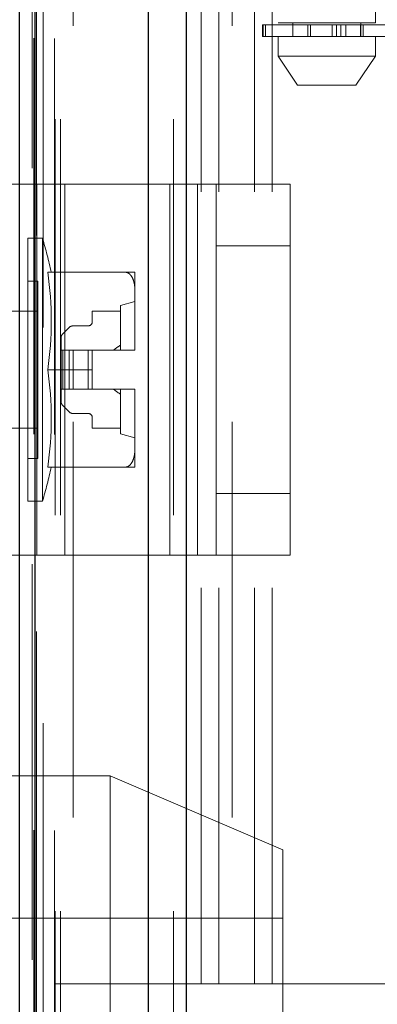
# Model space of a CAD drawing. Header units: inches. Extents: x 0.2 to 10.8, y 0.2 to 8.2.
# Tile 50 of 58: x 6.4776 to 6.568, y 3.502 to 3.7506. Entities that reach past the tile are written whole.
import ezdxf

# ---------------------------------------------------------------- set-up
doc = ezdxf.new("R2010")
doc.units = ezdxf.units.IN
doc.header["$MEASUREMENT"] = 0
doc.linetypes.add('HIDDEN', pattern=[0.07500000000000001, 0.05, -0.025])
doc.layers.add('DIMENSIONS', color=140, linetype='Continuous')
doc.styles.add('SLDTEXTSTYLE0', font='TXT', dxfattribs={"width": 0.7})
doc.dimstyles.new('SLDDIMSTYLE0', dxfattribs={"dimtxt": 0.0849609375, "dimasz": 0.13, "dimexe": 0, "dimexo": 0.0625, "dimgap": 0.021240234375, "dimtad": 0, "dimtih": 1, "dimtoh": 1, "dimlfac": 8, "dimrnd": 1e-09, "dimzin": 12, "dimdsep": 46, "dimtxsty": 'SLDTEXTSTYLE0', "dimsah": 1, "dimcen": 0.09, "dimadec": 0, "dimazin": 3, "dimtfac": 1, "dimtofl": 0, "dimtmove": 0, "dimatfit": 3, "dimfxl": 0, "dimfrac": 2, "dimtolj": 1, "dimtzin": 12, "dimarcsym": 0})
doc.dimstyles.new('SLDDIMSTYLE1', dxfattribs={"dimtxt": 0.0849609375, "dimasz": 0.13, "dimexe": 0, "dimexo": 0.0625, "dimgap": 0.021240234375, "dimtad": 0, "dimtih": 1, "dimtoh": 1, "dimlfac": 8, "dimrnd": 1e-09, "dimzin": 12, "dimdsep": 46, "dimtxsty": 'SLDTEXTSTYLE0', "dimsah": 1, "dimcen": 0.09, "dimadec": 0, "dimazin": 3, "dimtfac": 1, "dimtmove": 0, "dimatfit": 0, "dimfxl": 0, "dimfrac": 2, "dimtolj": 1, "dimtzin": 12, "dimarcsym": 0})

# ---------------------------------------------------------------- blocks, each defined once
blk = doc.blocks.new('_D_18')
at = {"layer": 'DIMENSIONS'}
for p, q in [((6.107392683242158, 3.507134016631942), (6.107392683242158, 3.757134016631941)), ((6.473432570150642, 3.50713401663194), (5.982392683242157, 3.507134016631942)), ((6.466488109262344, 3.21650901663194), (5.982392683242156, 3.216509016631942)), ((6.107392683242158, 2.980978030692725), (6.107392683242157, 3.216509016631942)), ((5.579047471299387, 2.980978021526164), (5.550517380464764, 2.980978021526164)), ((5.550517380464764, 2.980978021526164), (5.550517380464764, 2.845947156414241)), ((5.831516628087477, 2.980978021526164), (5.860046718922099, 2.980978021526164)), ((5.860046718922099, 2.980978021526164), (5.860046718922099, 2.845947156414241)), ((5.984704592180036, 2.980978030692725), (6.107392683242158, 2.980978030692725)), ((5.550517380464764, 2.845947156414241), (5.579047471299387, 2.845947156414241)), ((5.860046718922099, 2.845947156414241), (5.831516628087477, 2.845947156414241))]:
    blk.add_line(p, q, dxfattribs=at)
for points in [[(6.107392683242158, 3.507134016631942), (6.127392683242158, 3.637134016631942), (6.087392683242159, 3.637134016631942)], [(6.107392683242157, 3.216509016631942), (6.087392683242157, 3.086509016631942), (6.127392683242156, 3.086509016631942)]]:
    blk.add_solid(points, dxfattribs=at)
at = {"layer": 'DIMENSIONS', "char_height": 0.08333333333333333, "attachment_point": 1, "style": 'SLDTEXTSTYLE0'}
for s, insert in [('2.33', (5.579047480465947, 3.107420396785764)), ('59.1', (5.579047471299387, 2.953369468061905))]:
    blk.add_mtext(s, dxfattribs=dict(at, insert=insert))
blk = doc.blocks.new('_D_19')
at = {"layer": 'DIMENSIONS'}
for p, q in [((6.473432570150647, 4.84763401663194), (5.982392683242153, 4.847634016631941)), ((6.107392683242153, 4.847634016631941), (6.107392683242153, 4.452188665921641)), ((5.945818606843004, 4.298137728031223), (5.917288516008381, 4.298137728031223)), ((5.917288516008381, 4.298137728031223), (5.917288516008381, 4.163106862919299)), ((6.26896675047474, 4.298137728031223), (6.297496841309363, 4.298137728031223)), ((6.297496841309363, 4.298137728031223), (6.297496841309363, 4.163106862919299)), ((5.917288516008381, 4.163106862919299), (5.945818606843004, 4.163106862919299)), ((6.297496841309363, 4.163106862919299), (6.26896675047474, 4.163106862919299)), ((6.10739268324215, 3.507134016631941), (6.107392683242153, 4.144086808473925)), ((6.473432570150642, 3.50713401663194), (5.98239268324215, 3.507134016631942))]:
    blk.add_line(p, q, dxfattribs=at)
for points in [[(6.107392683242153, 4.847634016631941), (6.087392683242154, 4.717634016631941), (6.127392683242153, 4.717634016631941)], [(6.10739268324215, 3.507134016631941), (6.127392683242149, 3.637134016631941), (6.08739268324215, 3.637134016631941)]]:
    blk.add_solid(points, dxfattribs=at)
at = {"layer": 'DIMENSIONS', "char_height": 0.08333333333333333, "attachment_point": 1, "style": 'SLDTEXTSTYLE0'}
for s, insert in [('10.72', (5.945818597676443, 4.424580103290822)), ('272.4', (5.945818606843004, 4.270529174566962))]:
    blk.add_mtext(s, dxfattribs=dict(at, insert=insert))

msp = doc.modelspace()

# ---------------------------------------------------------------- linework, layer by layer
at = {"color": 7, "linetype": 'Continuous', "lineweight": 25}
for p, q in [((6.510125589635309, 3.225509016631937), (6.510125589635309, 5.142482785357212)), ((6.519671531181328, 5.144253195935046), (6.519671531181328, 3.225509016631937)), ((6.477557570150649, 3.225509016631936), (6.477557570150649, 5.128634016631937)), ((6.48151162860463, 3.225509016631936), (6.48151162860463, 5.129022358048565))]:
    msp.add_line(p, q, dxfattribs=at)
at = {"color": 7, "linetype": 'HIDDEN', "lineweight": 18}
for p, q in [((6.510125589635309, 3.225509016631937), (6.510125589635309, 5.142482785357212)), ((6.516489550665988, 3.225509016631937), (6.516489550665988, 5.142482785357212)), ((6.516489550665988, 3.225509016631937), (6.516489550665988, 5.142482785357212)), ((6.519671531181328, 5.144253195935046), (6.519671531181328, 3.225509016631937)), ((6.519671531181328, 3.225509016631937), (6.519671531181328, 5.144253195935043)), ((6.519671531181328, 3.225509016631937), (6.519671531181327, 5.144253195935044)), ((6.48151162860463, 3.225509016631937), (6.481511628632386, 5.129022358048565)), ((6.486557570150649, 3.225509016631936), (6.486557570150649, 5.128634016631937)), ((6.487875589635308, 3.225509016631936), (6.487875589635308, 5.129022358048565)), ((6.487875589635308, 3.225509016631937), (6.487875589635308, 5.129022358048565)), ((6.48113028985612, 3.245960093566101), (6.48113028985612, 5.108783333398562)), ((6.480697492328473, 3.31318917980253), (6.480697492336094, 5.041502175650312)), ((6.491057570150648, 3.349134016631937), (6.491057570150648, 5.005509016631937)), ((6.491057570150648, 3.349134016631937), (6.491057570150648, 5.005509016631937)), ((6.491057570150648, 3.349134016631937), (6.491057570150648, 5.005509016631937)), ((6.491057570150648, 3.349134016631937), (6.491057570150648, 5.005509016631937)), ((6.523432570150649, 3.507134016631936), (6.523432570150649, 4.847634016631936)), ((6.523432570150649, 3.507134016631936), (6.523432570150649, 4.847634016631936)), ((6.527932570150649, 3.507134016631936), (6.527932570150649, 4.847634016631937)), ((6.536932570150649, 3.507134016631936), (6.536932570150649, 4.847634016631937)), ((6.541432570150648, 3.507134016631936), (6.541432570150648, 4.847634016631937)), ((6.541432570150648, 3.507134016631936), (6.541432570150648, 4.847634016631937)), ((6.542935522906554, 4.118915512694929), (6.542935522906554, 3.749821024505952)), ((6.567541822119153, 3.749821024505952), (6.567541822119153, 4.118915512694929)), ((6.531307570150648, 3.349134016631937), (6.531307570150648, 3.825071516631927)), ((6.567541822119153, 3.749821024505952), (6.542935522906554, 3.749821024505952)), ((6.546626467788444, 3.749821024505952), (6.546626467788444, 3.746376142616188)), ((6.563850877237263, 3.746376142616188), (6.563850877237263, 3.749821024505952)), ((6.538984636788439, 3.7493288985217), (6.539165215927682, 3.7493288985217)), ((6.538984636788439, 3.7493288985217), (6.538984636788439, 3.746376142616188)), ((6.539165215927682, 3.746376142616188), (6.539165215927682, 3.7493288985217)), ((6.539165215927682, 3.7493288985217), (6.539165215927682, 3.746376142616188)), ((6.539165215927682, 3.7493288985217), (6.574923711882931, 3.7493288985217)), ((6.539755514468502, 3.7493288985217), (6.539755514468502, 3.746376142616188)), ((6.539755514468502, 3.746376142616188), (6.539755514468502, 3.7493288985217)), ((6.550431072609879, 3.746376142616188), (6.550431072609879, 3.7493288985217)), ((6.550431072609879, 3.7493288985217), (6.550431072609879, 3.746376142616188)), ((6.551115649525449, 3.7493288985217), (6.551115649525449, 3.746376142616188)), ((6.551115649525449, 3.746376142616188), (6.551115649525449, 3.7493288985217)), ((6.556602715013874, 3.746376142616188), (6.556602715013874, 3.7493288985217)), ((6.556602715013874, 3.7493288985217), (6.556602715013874, 3.746376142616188)), ((6.557709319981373, 3.7493288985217), (6.557709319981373, 3.746376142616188)), ((6.557709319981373, 3.746376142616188), (6.557709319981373, 3.7493288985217)), ((6.558795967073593, 3.746376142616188), (6.558795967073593, 3.7493288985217)), ((6.558795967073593, 3.7493288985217), (6.558795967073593, 3.746376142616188)), ((6.56006868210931, 3.7493288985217), (6.56006868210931, 3.746376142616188)), ((6.56006868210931, 3.746376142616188), (6.56006868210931, 3.7493288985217)), ((6.563729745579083, 3.7493288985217), (6.563729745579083, 3.746376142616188)), ((6.563742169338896, 3.7493288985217), (6.563742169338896, 3.746376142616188)), ((6.563742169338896, 3.746376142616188), (6.563742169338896, 3.7493288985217)), ((6.563850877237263, 3.746376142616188), (6.563850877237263, 3.7493288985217)), ((6.564459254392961, 3.746376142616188), (6.564459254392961, 3.7493288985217)), ((6.564459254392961, 3.7493288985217), (6.564459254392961, 3.746376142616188)), ((6.539165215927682, 3.746376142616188), (6.538984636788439, 3.746376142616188)), ((6.574923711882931, 3.746376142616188), (6.539165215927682, 3.746376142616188)), ((6.542935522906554, 3.746376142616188), (6.542935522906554, 3.741454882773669)), ((6.567541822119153, 3.741454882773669), (6.567541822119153, 3.746376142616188)), ((6.542935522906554, 3.741454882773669), (6.567541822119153, 3.741454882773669)), ((6.542935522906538, 3.741454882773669), (6.547856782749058, 3.734072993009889)), ((6.562620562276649, 3.734072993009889), (6.567541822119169, 3.741454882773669)), ((6.547856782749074, 3.734072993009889), (6.562620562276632, 3.734072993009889)), ((6.458498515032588, 3.709140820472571), (6.481939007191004, 3.70914082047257)), ((6.481939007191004, 3.61539082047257), (6.481939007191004, 3.70914082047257)), ((6.481939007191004, 3.70914082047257), (6.515528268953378, 3.70914082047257)), ((6.488968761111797, 3.61539082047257), (6.488968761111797, 3.70914082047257)), ((6.515528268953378, 3.61539082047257), (6.515528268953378, 3.70914082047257)), ((6.515528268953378, 3.70914082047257), (6.527248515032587, 3.70914082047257)), ((6.522558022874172, 3.61539082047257), (6.522558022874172, 3.70914082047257)), ((6.527248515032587, 3.709140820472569), (6.545998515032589, 3.709140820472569)), ((6.527248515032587, 3.693515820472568), (6.527248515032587, 3.709140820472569)), ((6.545998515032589, 3.709140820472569), (6.545998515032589, 3.693515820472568)), ((6.479659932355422, 3.629044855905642), (6.479659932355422, 3.695481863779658)), ((6.483322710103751, 3.695481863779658), (6.479659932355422, 3.695481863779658)), ((6.483322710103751, 3.629044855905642), (6.483322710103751, 3.695481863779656)), ((6.527248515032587, 3.693515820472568), (6.545998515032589, 3.693515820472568)), ((6.527248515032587, 3.631015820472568), (6.527248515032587, 3.693515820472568)), ((6.545998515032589, 3.631015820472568), (6.545998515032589, 3.693515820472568)), ((6.484656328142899, 3.686869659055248), (6.504361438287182, 3.686869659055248)), ((6.50672686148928, 3.681715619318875), (6.50672686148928, 3.686869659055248)), ((6.482120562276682, 3.684655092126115), (6.479659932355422, 3.684655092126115)), ((6.482120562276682, 3.639871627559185), (6.482120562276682, 3.684655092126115)), ((6.50672686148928, 3.667417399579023), (6.50672686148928, 3.681715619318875)), ((6.50672686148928, 3.679487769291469), (6.503035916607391, 3.678503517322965)), ((6.503035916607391, 3.66718461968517), (6.503035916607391, 3.678503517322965)), ((6.482120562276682, 3.677027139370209), (6.433466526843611, 3.677027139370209)), ((6.503035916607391, 3.677027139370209), (6.495900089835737, 3.677027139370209)), ((6.495900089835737, 3.677027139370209), (6.495900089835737, 3.674320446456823)), ((6.490054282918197, 3.672903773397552), (6.488458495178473, 3.671307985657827)), ((6.494915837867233, 3.673336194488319), (6.491098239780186, 3.673336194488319)), ((6.488026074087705, 3.670264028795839), (6.488026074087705, 3.66718461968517)), ((6.488026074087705, 3.66718461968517), (6.488026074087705, 3.65734210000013)), ((6.488458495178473, 3.66718461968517), (6.488026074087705, 3.66718461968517)), ((6.490054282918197, 3.66718461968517), (6.488458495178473, 3.66718461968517)), ((6.488458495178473, 3.66718461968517), (6.488458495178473, 3.65734210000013)), ((6.488458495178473, 3.66718461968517), (6.488458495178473, 3.657342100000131)), ((6.491098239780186, 3.66718461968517), (6.490054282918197, 3.66718461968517)), ((6.490054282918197, 3.66718461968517), (6.490054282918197, 3.65734210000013)), ((6.490054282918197, 3.66718461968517), (6.490054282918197, 3.657342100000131)), ((6.494915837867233, 3.66718461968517), (6.491098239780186, 3.66718461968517)), ((6.491098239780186, 3.66718461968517), (6.491098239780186, 3.65734210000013)), ((6.491098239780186, 3.66718461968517), (6.491098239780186, 3.657342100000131)), ((6.494915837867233, 3.66718461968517), (6.494915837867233, 3.65734210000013)), ((6.495900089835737, 3.66718461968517), (6.494915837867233, 3.66718461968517)), ((6.494915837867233, 3.66718461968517), (6.494915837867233, 3.657342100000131)), ((6.495900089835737, 3.66718461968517), (6.506725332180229, 3.66718461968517)), ((6.495900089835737, 3.66226335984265), (6.495900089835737, 3.66718461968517)), ((6.506725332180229, 3.66718461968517), (6.50672686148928, 3.66718461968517)), ((6.50672686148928, 3.66718461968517), (6.50672686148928, 3.667417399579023)), ((6.484656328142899, 3.66226335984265), (6.495900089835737, 3.66226335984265)), ((6.495900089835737, 3.66226335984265), (6.495900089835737, 3.65734210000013)), ((6.488458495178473, 3.65734210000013), (6.488026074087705, 3.65734210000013)), ((6.488026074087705, 3.65734210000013), (6.488026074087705, 3.654262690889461)), ((6.490054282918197, 3.65734210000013), (6.488458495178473, 3.65734210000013)), ((6.491098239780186, 3.65734210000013), (6.490054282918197, 3.65734210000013)), ((6.494915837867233, 3.65734210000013), (6.491098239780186, 3.65734210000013)), ((6.495900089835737, 3.65734210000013), (6.494915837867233, 3.65734210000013)), ((6.495900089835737, 3.65734210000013), (6.506725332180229, 3.65734210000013)), ((6.503035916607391, 3.646023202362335), (6.503035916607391, 3.65734210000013)), ((6.506725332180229, 3.65734210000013), (6.50672686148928, 3.65734210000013)), ((6.50672686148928, 3.657109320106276), (6.50672686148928, 3.65734210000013)), ((6.50672686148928, 3.642811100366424), (6.50672686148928, 3.657109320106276)), ((6.488458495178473, 3.653218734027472), (6.490054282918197, 3.651622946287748)), ((6.491098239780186, 3.651190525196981), (6.494915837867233, 3.651190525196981)), ((6.495900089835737, 3.650206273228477), (6.495900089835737, 3.647499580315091)), ((6.433466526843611, 3.647499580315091), (6.482120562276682, 3.647499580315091)), ((6.495900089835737, 3.647499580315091), (6.503035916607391, 3.647499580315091)), ((6.503035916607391, 3.646023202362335), (6.50672686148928, 3.645038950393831)), ((6.50672686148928, 3.637657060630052), (6.50672686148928, 3.642811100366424)), ((6.479659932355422, 3.639871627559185), (6.482120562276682, 3.639871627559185)), ((6.484656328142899, 3.637657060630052), (6.504361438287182, 3.637657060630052)), ((6.527248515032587, 3.631015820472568), (6.545998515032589, 3.631015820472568)), ((6.527248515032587, 3.615390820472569), (6.527248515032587, 3.631015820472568)), ((6.545998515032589, 3.631015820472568), (6.545998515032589, 3.615390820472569)), ((6.479659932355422, 3.629044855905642), (6.483322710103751, 3.629044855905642)), ((6.458498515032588, 3.615390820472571), (6.481939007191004, 3.61539082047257)), ((6.481939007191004, 3.61539082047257), (6.515528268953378, 3.61539082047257)), ((6.515528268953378, 3.61539082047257), (6.527248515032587, 3.61539082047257)), ((6.527248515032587, 3.615390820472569), (6.545998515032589, 3.615390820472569)), ((6.500415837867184, 3.559725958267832), (6.387915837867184, 3.559725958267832)), ((6.500415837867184, 3.559725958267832), (6.500415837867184, 3.453475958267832)), ((6.544165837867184, 3.540975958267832), (6.500415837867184, 3.559725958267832)), ((6.544165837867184, 3.540975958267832), (6.544165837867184, 3.453475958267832)), ((6.544165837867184, 3.523788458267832), (6.419165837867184, 3.523788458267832)), ((6.486557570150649, 3.507134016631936), (6.523432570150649, 3.507134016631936)), ((6.523432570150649, 3.507134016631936), (6.527932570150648, 3.507134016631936)), ((6.527932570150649, 3.507134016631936), (6.541432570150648, 3.507134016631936)), ((6.541432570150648, 3.507134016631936), (6.705307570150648, 3.507134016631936))]:
    msp.add_line(p, q, dxfattribs=at)
at = {"color": 7, "linetype": 'HIDDEN', "lineweight": 18, "flags": 128}
for points in [[(6.48639112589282, 3.245869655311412), (6.486391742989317, 4.169993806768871), (6.486391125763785, 5.108867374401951)], [(6.483541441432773, 3.272955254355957), (6.483541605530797, 4.13965970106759), (6.483541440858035, 5.081771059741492)], [(6.483541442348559, 3.272938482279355), (6.483541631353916, 4.162606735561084), (6.483541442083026, 5.081807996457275)], [(6.481784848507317, 3.296121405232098), (6.48178587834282, 4.196737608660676), (6.481784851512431, 5.058621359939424)], [(6.481784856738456, 3.296146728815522), (6.481785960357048, 4.162606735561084), (6.481784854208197, 5.058623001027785)]]:
    msp.add_lwpolyline(points, dxfattribs=at)
at = {"color": 7, "linetype": 'HIDDEN', "lineweight": 18}
for centre, radius, start, end in [((6.372947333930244, 3.66226335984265), 0.1152657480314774, 12.32604560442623, 16.74966025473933), ((6.400968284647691, 3.674566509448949), 0.08458756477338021, 351.6367379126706, 8.363262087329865), ((6.491098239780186, 3.671859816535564), 0.001476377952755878, 90, 135.0000000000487), ((6.494915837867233, 3.674320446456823), 0.0009842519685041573, 270.0000000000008, 0), ((6.489502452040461, 3.67026402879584), 0.00147637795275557, 135.0000000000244, 180.000000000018), ((6.489292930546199, 3.667415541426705), 0.0174339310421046, 359.241064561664, 0.006106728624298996), ((6.489292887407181, 3.667415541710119), 0.01743397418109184, 359.2410655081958, 0.006105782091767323), ((6.400968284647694, 3.649960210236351), 0.0845875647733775, 351.6367379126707, 8.363262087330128), ((6.48929288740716, 3.657111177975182), 0.01743397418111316, 359.9938942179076, 0.7589344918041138), ((6.489292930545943, 3.657111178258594), 0.0174339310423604, 359.9938932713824, 0.7589354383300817), ((6.489502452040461, 3.65426269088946), 0.001476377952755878, 179.9999999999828, 225.0000000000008), ((6.491098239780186, 3.652666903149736), 0.001476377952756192, 224.9999999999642, 270.0000000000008), ((6.494915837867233, 3.650206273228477), 0.0009842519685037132, 0, 90), ((6.372947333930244, 3.66226335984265), 0.1152657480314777, 343.2503397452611, 347.6739543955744)]:
    msp.add_arc(centre, radius, start, end, dxfattribs=at)
for points, knots in [([(6.50672686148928, 3.681715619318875), (6.50672686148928, 3.682707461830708), (6.506659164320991, 3.683700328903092), (6.50622755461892, 3.685143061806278), (6.506027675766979, 3.685616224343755), (6.505564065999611, 3.686235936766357), (6.505376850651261, 3.686432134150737), (6.504922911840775, 3.686740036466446), (6.504652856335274, 3.686850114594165), (6.504361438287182, 3.686869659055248)], [0, 0, 0, 0, 0.4999999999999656, 0.4999999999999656, 0.7499999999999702, 0.7499999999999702, 0.8749999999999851, 0.8749999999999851, 1, 1, 1, 1]), ([(6.504361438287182, 3.686869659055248), (6.504652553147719, 3.686869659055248), (6.504922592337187, 3.686869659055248), (6.505375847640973, 3.686869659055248), (6.505562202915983, 3.686869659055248), (6.506030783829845, 3.686869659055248), (6.506228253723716, 3.686869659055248), (6.506659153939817, 3.686869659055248), (6.506726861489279, 3.686869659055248), (6.50672686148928, 3.686869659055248)], [0, 0, 0, 0, 0.1249999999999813, 0.1249999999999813, 0.2499999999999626, 0.2499999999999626, 0.4999999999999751, 0.4999999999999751, 1, 1, 1, 1]), ([(6.504361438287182, 3.637657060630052), (6.504652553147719, 3.637676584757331), (6.504922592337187, 3.637786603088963), (6.505375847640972, 3.638093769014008), (6.505562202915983, 3.638288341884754), (6.506030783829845, 3.638914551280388), (6.506228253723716, 3.639385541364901), (6.506659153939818, 3.640827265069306), (6.50672686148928, 3.641819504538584), (6.50672686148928, 3.642811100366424)], [0, 0, 0, 0, 0.1249999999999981, 0.1249999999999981, 0.2499999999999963, 0.2499999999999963, 0.4999999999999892, 0.4999999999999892, 1, 1, 1, 1]), ([(6.50672686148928, 3.637657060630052), (6.50672686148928, 3.637657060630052), (6.506659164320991, 3.637657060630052), (6.50622755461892, 3.637657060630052), (6.506027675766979, 3.637657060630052), (6.505564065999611, 3.637657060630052), (6.505376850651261, 3.637657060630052), (6.504922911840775, 3.637657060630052), (6.504652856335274, 3.637657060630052), (6.504361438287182, 3.637657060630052)], [0, 0, 0, 0, 0.4999999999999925, 0.4999999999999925, 0.7499999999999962, 0.7499999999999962, 0.8749999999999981, 0.8749999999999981, 1, 1, 1, 1])]:
    msp.add_open_spline(points, degree=3, knots=knots, dxfattribs=at)
for points in [[(6.503035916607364, 3.668466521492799), (6.502448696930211, 3.668045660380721), (6.501864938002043, 3.667619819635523), (6.501288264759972, 3.667184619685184)], [(6.501288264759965, 3.657342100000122), (6.501864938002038, 3.656906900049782), (6.502448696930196, 3.656481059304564), (6.50303591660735, 3.656060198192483)]]:
    msp.add_open_spline(points, degree=3, dxfattribs=at)

# ---------------------------------------------------------------- dimensions: what is measured, and where the dimension line sits
at = {"layer": 'DIMENSIONS'}
for base, p2, dimstyle, picture, middle in [((6.107392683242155, 4.847634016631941), (6.523432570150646, 4.84763401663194), 'SLDDIMSTYLE0', '_D_19', (6.107392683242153, 4.298137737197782)), ((6.107392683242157, 3.216509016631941), (6.516488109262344, 3.21650901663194), 'SLDDIMSTYLE1', '_D_18', (6.107392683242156, 2.980978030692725))]:
    dim = msp.add_linear_dim(base=base, p1=(6.523432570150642, 3.50713401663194), p2=p2, angle=90.0000000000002, dimstyle=dimstyle, dxfattribs=at)
    dim.commit()
    dim.dimension.update_dxf_attribs({"geometry": picture, "text_midpoint": middle, "dimtype": 160})

doc.saveas('drawing.dxf')
